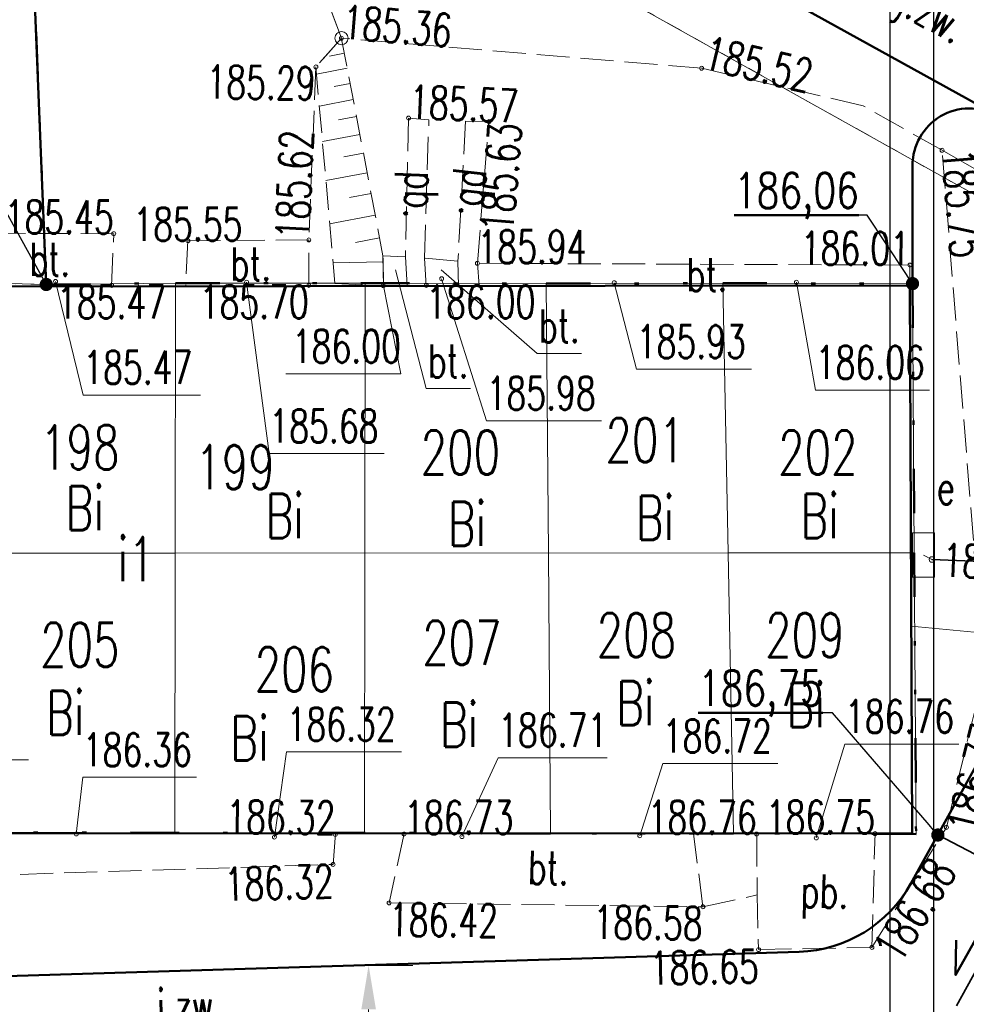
# Model space of a CAD drawing. Header units: metres. Extents: x 0 to 7425707, y -302 to 5720571.
# Tile 32 of 50: x 7425315 to 7425337, y 5720504 to 5720527. Entities that reach past the tile are written whole.
import ezdxf
from ezdxf import colors
from ezdxf.entities.mleader import LeaderData, LeaderLine
from ezdxf.enums import TextEntityAlignment as Align
from ezdxf.math import Vec2, Vec3

# ---------------------------------------------------------------- set-up
doc = ezdxf.new("R2010")
doc.units = ezdxf.units.M
doc.header["$LTSCALE"] = 0.5
doc.header["$PDMODE"] = 33
doc.header["$PDSIZE"] = 0.3
for name, pattern in [('1', [0]), ('13', [4, 1, -1, 0, -1, 0, -1]), ('1_1', [0]), ('1_12', [3, 1, -1, 0, -1]), ('1_14', [1, -1]), ('1_EGBU_A', [0]), ('1_OTKJ', [2, 1.5, -0.5]), ('1_OTKU', [2, 1.5, -0.5]), ('1_OTRK', [1.75, 1.25, -0.5]), ('1_OTRKG', [1.75, 1.25, -0.5]), ('1_SUEP_A', [0]), ('1_SULO', [0]), ('GUZ', [1.4, 0.7, -0.7])]:
    doc.linetypes.add(name, pattern=pattern)
doc.layers.get('0').update_dxf_attribs({"color": 250, "linetype": 'CONTINUOUS', "lineweight": 100})
doc.layers.get('Defpoints').update_dxf_attribs({"linetype": 'CONTINUOUS'})
for name, color, linetype, lineweight in [('DZIALKI_L_0', 7, '1', 18), ('EGBB_E_T_0', 7, 'CONTINUOUS', 25), ('EGBB_L_0', 7, '1_EGBU_A', 50), ('granica_PD', 6, '13', 50), ('H_WJAZDY_GARAZ_T_0', 7, 'CONTINUOUS', 18), ('kraweznik', 1, '1', 50), ('nawierzchnie', 1, '1', 50), ('NUMERY_DZIALEK_T_0', 7, 'CONTINUOUS', 18), ('OTK_E_T_0', 7, 'CONTINUOUS', 0), ('OTK_E_T_3', 7, 'CONTINUOUS', 0), ('OTK_L_0', 7, '1_OTKJ', 18), ('OTK_L_4', 7, '1_OTKU', 18), ('OTR_L_1', 7, '1_OTRK', 18), ('OTR_L_1_L_0', 7, '1_1', 18), ('OTR_T_0', 7, 'CONTINUOUS', 18), ('SUE_E_T_1', 1, 'CONTINUOUS', 0), ('SUE_T_4', 1, 'CONTINUOUS', 18), ('SUEP_L_0', 1, '1_SUEP_A', 18), ('SUER_T_0', 1, 'CONTINUOUS', 18), ('SUL_L_1', 7, '1_SULO', 35)]:
    doc.layers.add(name, color=color, linetype=linetype, lineweight=lineweight)
doc.layers.add('NUMERY_UZYTKOW_T_0', color=7, linetype='CONTINUOUS', lineweight=18, true_color=0x008000)
doc.layers.add('UZYTKI_L_0', color=7, linetype='GUZ', lineweight=18, true_color=0x008000)
doc.styles.add('PZT_1_500', font='arial.ttf')
doc.styles.get("Standard").update_dxf_attribs({"font": 'Simplex.SHX', "width": 0.75})
doc.dimstyles.new('PZT_1_500', dxfattribs={"dimtxt": 1, "dimasz": 1, "dimexe": 1, "dimexo": 2, "dimgap": 0.2, "dimtad": 1, "dimdec": 1, "dimzin": 1, "dimtxsty": 'PZT_1_500', "dimcen": 2.5, "dimclrd": 3, "dimclre": 3, "dimclrt": 3, "dimazin": 0, "dimtfac": 1, "dimtdec": 1, "dimtmove": 0, "dimatfit": 3, "dimfxl": 1, "dimfxlon": 1, "dimlwd": 18, "dimlwe": 18, "dimarcsym": 0})
doc.dimstyles.get("Standard").update_dxf_attribs({"dimtxt": 1, "dimasz": 1, "dimexe": 1, "dimexo": 1, "dimgap": 1, "dimtad": 1, "dimtxsty": 'Standard', "dimcen": 2.5, "dimadec": 0, "dimazin": 0, "dimtfac": 1, "dimtmove": 0, "dimatfit": 3, "dimfxl": 1, "dimarcsym": 0})

# ---------------------------------------------------------------- blocks, each defined once
blk = doc.blocks.new('1_OTRS')
at = {"linetype": 'Continuous'}
blk.add_circle((0, 0), 0.045, dxfattribs=at)
blk = doc.blocks.new('1_SUES')
at = {"linetype": 'Continuous'}
for p, q in [((0.5, 0.25), (-0.5, 0.25)), ((-0.5, 0.25), (-0.5, -0.25)), ((0.5, -0.25), (0.5, 0.25)), ((-0.5, -0.25), (0.5, -0.25))]:
    blk.add_line(p, q, dxfattribs=at)
blk = doc.blocks.new('1_SUPS')
at = {"linetype": 'Continuous'}
blk.add_circle((0, 0), 0.0625, dxfattribs=at)
blk = doc.blocks.new('*D886')
at = {"layer": 'Defpoints', "color": 0, "linetype": 'Continuous'}
for p in [(7425339.335, 5720514.151), (7425343.272, 5720511.972), (7425340.813, 5720507.529)]:
    blk.add_point(p, dxfattribs=at)
at = {"layer": 'kraweznik', "color": 3, "linetype": 'Continuous', "lineweight": 18}
for p, q in [((7425337.36, 5720510.584), (7425336.392, 5720508.834)), ((7425337.751, 5720509.224), (7425339.938, 5720508.014)), ((7425341.297, 5720508.404), (7425340.329, 5720506.654))]:
    blk.add_line(p, q, dxfattribs=at)
at = {"layer": 'kraweznik', "color": 3, "linetype": 'Continuous'}
for points in [[(7425337.832, 5720509.37), (7425337.67, 5720509.079), (7425336.876, 5720509.709)], [(7425339.857, 5720507.868), (7425340.019, 5720508.159), (7425340.813, 5720507.529)]]:
    blk.add_solid(points, dxfattribs=at)
at = {"layer": 'kraweznik', "color": 3, "linetype": 'Continuous', "insert": (7425339.098, 5720509.392), "char_height": 1, "attachment_point": 5, "rotation": 331.0319, "style": 'PZT_1_500'}
blk.add_mtext('4,5', dxfattribs=at)
blk = doc.blocks.new('*D863')
at = {"layer": 'Defpoints', "color": 0, "linetype": 'Continuous'}
for p in [(7425372.554, 5720507.935), (7425388.546, 5720507.922), (0, 0)]:
    blk.add_point(p, dxfattribs=at)
at = {"layer": 'kraweznik', "color": 0, "linetype": '1', "lineweight": -2}
for p, q in [((7425372.617, 5720507.935), (7425385.346, 5720507.935)), ((7425385.346, 5720507.935), (7425386.946, 5720507.922)), ((7425386.946, 5720507.922), (7425388.546, 5720507.922))]:
    blk.add_line(p, q, dxfattribs=at)
at = {"layer": 'kraweznik', "color": 0, "linetype": 'Continuous', "lineweight": 18, "insert": (7425391.278, 5720507.922), "char_height": 0.8, "attachment_point": 5}
blk.add_mtext('\\A1;5720507.94', dxfattribs=at)
blk = doc.blocks.new('*D862')
at = {"layer": 'Defpoints', "color": 0, "linetype": 'Continuous'}
for p in [(7425372.559, 5720507.933), (7425372.582, 5720499.481), (0, 0)]:
    blk.add_point(p, dxfattribs=at)
at = {"layer": 'kraweznik', "color": 0, "linetype": '1', "lineweight": -2}
for p, q in [((7425372.559, 5720507.87), (7425372.559, 5720502.681)), ((7425372.559, 5720502.681), (7425372.582, 5720501.081)), ((7425372.582, 5720501.081), (7425372.582, 5720499.481))]:
    blk.add_line(p, q, dxfattribs=at)
at = {"layer": 'kraweznik', "color": 0, "linetype": 'Continuous', "lineweight": 18, "insert": (7425372.582, 5720496.776), "char_height": 0.8, "attachment_point": 5, "rotation": 90}
blk.add_mtext('\\A1;7425372.56', dxfattribs=at)
blk = doc.blocks.new('*D854')
at = {"layer": 'Defpoints', "color": 0, "linetype": 'Continuous'}
for p in [(7425320.524, 5720549.716), (7425315.015, 5720539.753), (7425372.554, 5720507.935)]:
    blk.add_point(p, dxfattribs=at)
at = {"layer": 'nawierzchnie', "color": 3, "linetype": 'Continuous', "lineweight": 18}
for p, q in [((7425320.04, 5720548.841), (7425321.008, 5720550.591)), ((7425377.188, 5720518.382), (7425321.4, 5720549.232)), ((7425377.58, 5720517.023), (7425378.547, 5720518.773))]:
    blk.add_line(p, q, dxfattribs=at)
at = {"layer": 'nawierzchnie', "color": 3, "linetype": 'Continuous'}
for points in [[(7425321.48, 5720549.378), (7425321.319, 5720549.086), (7425320.524, 5720549.716)], [(7425377.108, 5720518.236), (7425377.269, 5720518.528), (7425378.064, 5720517.898)]]:
    blk.add_solid(points, dxfattribs=at)
at = {"layer": 'nawierzchnie', "color": 3, "linetype": 'Continuous', "insert": (7425349.682, 5720534.508), "char_height": 1, "attachment_point": 5, "rotation": 331.0583, "style": 'PZT_1_500'}
blk.add_mtext('65,8', dxfattribs=at)
blk = doc.blocks.new('*D857')
at = {"layer": 'Defpoints', "color": 0, "linetype": 'Continuous'}
for p in [(7425346.473, 5720546.48), (7425346.452, 5720522.385), (0, 0)]:
    blk.add_point(p, dxfattribs=at)
at = {"layer": 'kraweznik', "color": 0, "linetype": '1', "lineweight": -2}
for p, q in [((7425346.473, 5720544.88), (7425346.473, 5720546.48)), ((7425346.452, 5720543.28), (7425346.473, 5720544.88)), ((7425346.452, 5720522.448), (7425346.452, 5720543.28))]:
    blk.add_line(p, q, dxfattribs=at)
at = {"layer": 'kraweznik', "color": 0, "linetype": 'Continuous', "lineweight": 18, "insert": (7425346.473, 5720549.199), "char_height": 0.8, "attachment_point": 5, "rotation": 90}
blk.add_mtext('\\A1;7425346.45', dxfattribs=at)
blk = doc.blocks.new('*D860')
at = {"layer": 'Defpoints', "color": 0, "linetype": 'Continuous'}
for p in [(7425356.387, 5720540.25), (7425356.379, 5720516.89), (0, 0)]:
    blk.add_point(p, dxfattribs=at)
at = {"layer": 'kraweznik', "color": 0, "linetype": '1', "lineweight": -2}
for p, q in [((7425356.387, 5720538.65), (7425356.387, 5720540.25)), ((7425356.379, 5720537.05), (7425356.387, 5720538.65)), ((7425356.379, 5720516.952), (7425356.379, 5720537.05))]:
    blk.add_line(p, q, dxfattribs=at)
at = {"layer": 'kraweznik', "color": 0, "linetype": 'Continuous', "lineweight": 18, "insert": (7425356.387, 5720542.969), "char_height": 0.8, "attachment_point": 5, "rotation": 90}
blk.add_mtext('\\A1;7425356.38', dxfattribs=at)
blk = doc.blocks.new('*D861')
at = {"layer": 'Defpoints', "color": 0, "linetype": 'Continuous'}
for p in [(7425356.379, 5720516.89), (7425370.755, 5720516.917), (0, 0)]:
    blk.add_point(p, dxfattribs=at)
at = {"layer": 'kraweznik', "color": 0, "linetype": '1', "lineweight": -2}
for p, q in [((7425356.441, 5720516.89), (7425367.555, 5720516.89)), ((7425367.555, 5720516.89), (7425369.155, 5720516.917)), ((7425369.155, 5720516.917), (7425370.755, 5720516.917))]:
    blk.add_line(p, q, dxfattribs=at)
at = {"layer": 'kraweznik', "color": 0, "linetype": 'Continuous', "lineweight": 18, "insert": (7425373.402, 5720516.917), "char_height": 0.8, "attachment_point": 5}
blk.add_mtext('\\A1;5720516.89', dxfattribs=at)
blk = doc.blocks.new('*D864')
at = {"layer": 'Defpoints', "color": 0, "linetype": 'Continuous'}
for p in [(7425346.452, 5720522.385), (7425363.296, 5720522.396), (0, 0)]:
    blk.add_point(p, dxfattribs=at)
at = {"layer": 'kraweznik', "color": 0, "linetype": '1', "lineweight": -2}
for p, q in [((7425346.514, 5720522.385), (7425360.096, 5720522.385)), ((7425360.096, 5720522.385), (7425361.696, 5720522.396)), ((7425361.696, 5720522.396), (7425363.296, 5720522.396))]:
    blk.add_line(p, q, dxfattribs=at)
at = {"layer": 'kraweznik', "color": 0, "linetype": 'Continuous', "lineweight": 18, "insert": (7425366, 5720522.396), "char_height": 0.8, "attachment_point": 5}
blk.add_mtext('\\A1;5720522.39', dxfattribs=at)
blk = doc.blocks.new('*D880')
at = {"layer": 'Defpoints', "color": 0, "linetype": 'Continuous'}
for p in [(7425335.051, 5720552.379), (7425334.975, 5720501.654), (0, 0)]:
    blk.add_point(p, dxfattribs=at)
at = {"layer": 'kraweznik', "color": 0, "linetype": '1', "lineweight": -2}
for p, q in [((7425335.051, 5720550.779), (7425335.051, 5720552.379)), ((7425334.975, 5720549.179), (7425335.051, 5720550.779)), ((7425334.975, 5720501.716), (7425334.975, 5720549.179))]:
    blk.add_line(p, q, dxfattribs=at)
at = {"layer": 'kraweznik', "color": 0, "linetype": 'Continuous', "lineweight": 18, "insert": (7425335.051, 5720555.098), "char_height": 0.8, "attachment_point": 5, "rotation": 90}
blk.add_mtext('\\A1;7425334.98', dxfattribs=at)
blk = doc.blocks.new('*D882')
at = {"layer": 'Defpoints', "color": 0, "linetype": 'Continuous'}
for p in [(7425336.102, 5720552.229), (7425335.962, 5720503.437), (0, 0)]:
    blk.add_point(p, dxfattribs=at)
at = {"layer": 'kraweznik', "color": 0, "linetype": '1', "lineweight": -2}
for p, q in [((7425336.102, 5720550.629), (7425336.102, 5720552.229)), ((7425335.962, 5720549.029), (7425336.102, 5720550.629)), ((7425335.962, 5720503.499), (7425335.962, 5720549.029))]:
    blk.add_line(p, q, dxfattribs=at)
at = {"layer": 'kraweznik', "color": 0, "linetype": 'Continuous', "lineweight": 18, "insert": (7425336.102, 5720554.933), "char_height": 0.8, "attachment_point": 5, "rotation": 90}
blk.add_mtext('\\A1;7425335.96', dxfattribs=at)
blk = doc.blocks.new('_Dot')
at = {"color": 0, "linetype": 'ByBlock', "lineweight": -2, "transparency": 16777216}
blk.add_line((-0.5, 0), (-1, 0), dxfattribs=at)
at = {"color": 0, "linetype": 'ByBlock', "transparency": 16777216, "const_width": 0.5}
blk.add_lwpolyline([(-0.25, 0, 1), (0.25, 0, 1)], format="xyb", close=True, dxfattribs=at)
blk = doc.blocks.new('*D948')
at = {"layer": 'Defpoints', "color": 0, "linetype": 'Continuous'}
for p in [(7425322.871, 5720505.284), (7425323.009, 5720500.786), (7425323.155, 5720500.786)]:
    blk.add_point(p, dxfattribs=at)
at = {"layer": 'kraweznik', "color": 3, "linetype": 'Continuous', "lineweight": 18}
for p, q in [((7425323.155, 5720505.284), (7425324.155, 5720505.284)), ((7425323.155, 5720504.284), (7425323.155, 5720501.786)), ((7425323.155, 5720500.786), (7425324.155, 5720500.786))]:
    blk.add_line(p, q, dxfattribs=at)
at = {"layer": 'kraweznik', "color": 3, "linetype": 'Continuous'}
for points in [[(7425323.322, 5720504.284), (7425322.989, 5720504.284), (7425323.155, 5720505.284)], [(7425322.989, 5720501.786), (7425323.322, 5720501.786), (7425323.155, 5720500.786)]]:
    blk.add_solid(points, dxfattribs=at)
at = {"layer": 'kraweznik', "color": 3, "linetype": 'Continuous', "insert": (7425322.356, 5720503.035), "char_height": 1, "attachment_point": 5, "rotation": 90, "style": 'PZT_1_500'}
blk.add_mtext('4,5', dxfattribs=at)
blk = doc.blocks.new('*D1088')
at = {"layer": 'Defpoints', "color": 0, "linetype": 'Continuous'}
for p in [(7425420.151, 5720542.229), (7425416.228, 5720541.21), (1199865.73, 924384.672)]:
    blk.add_point(p, dxfattribs=at)
at = {"layer": 'kraweznik', "color": 0, "linetype": '1', "lineweight": -2}
for p, q in [((7425417.828, 5720541.21), (7425418.551, 5720542.229)), ((7425418.551, 5720542.229), (7425420.151, 5720542.229)), ((7425416.29, 5720541.21), (7425417.828, 5720541.21))]:
    blk.add_line(p, q, dxfattribs=at)
at = {"layer": 'kraweznik', "color": 0, "linetype": 'Continuous', "lineweight": 18, "insert": (7425422.441, 5720542.229), "char_height": 0.8, "attachment_point": 5}
blk.add_mtext('\\A1;\\A1;00000000', dxfattribs=at)

msp = doc.modelspace()

# ---------------------------------------------------------------- linework, layer by layer
at = {"layer": 'DZIALKI_L_0', "linetype": '1'}
for p, q in [((7425315.28, 5720534.83), (7425315.85, 5720520.71)), ((7425355.89, 5720512.11), (7425315.28, 5720534.83)), ((7425315.85, 5720520.71), (7425314.28, 5720520.75)), ((7425318.78, 5720520.74), (7425315.85, 5720520.71)), ((7425318.78, 5720520.74), (7425318.77, 5720514.62)), ((7425323.08, 5720520.74), (7425318.78, 5720520.74)), ((7425323.08, 5720520.74), (7425323.07, 5720514.63)), ((7425327.18, 5720520.73), (7425323.08, 5720520.74)), ((7425331.18, 5720520.74), (7425327.18, 5720520.73)), ((7425327.18, 5720520.73), (7425327.23, 5720514.62)), ((7425331.3, 5720514.63), (7425331.18, 5720520.74)), ((7425335.48, 5720520.73), (7425331.18, 5720520.74)), ((7425335.52, 5720514.63), (7425335.48, 5720520.73)), ((7425314.37, 5720514.62), (7425318.77, 5720514.62)), ((7425318.77, 5720514.62), (7425318.76, 5720508.29)), ((7425318.77, 5720514.62), (7425323.07, 5720514.63)), ((7425323.07, 5720514.63), (7425323.06, 5720508.29)), ((7425323.07, 5720514.63), (7425327.23, 5720514.62)), ((7425327.23, 5720514.62), (7425331.3, 5720514.63)), ((7425327.23, 5720514.62), (7425327.28, 5720508.27)), ((7425331.42, 5720508.27), (7425331.3, 5720514.63)), ((7425331.3, 5720514.63), (7425335.52, 5720514.63)), ((7425335.56, 5720508.26), (7425335.52, 5720514.63)), ((7425314.46, 5720508.3), (7425318.76, 5720508.29)), ((7425318.76, 5720508.29), (7425323.06, 5720508.29)), ((7425323.06, 5720508.29), (7425327.28, 5720508.27)), ((7425327.28, 5720508.27), (7425331.42, 5720508.27)), ((7425331.42, 5720508.27), (7425335.56, 5720508.26))]:
    msp.add_line(p, q, dxfattribs=at)
at = {"layer": 'EGBB_L_0', "linetype": '1_EGBU_A'}
for p, q in [((7425335.42, 5720520.69), (7425301.09, 5720520.65)), ((7425335.47, 5720508.27), (7425335.42, 5720520.69)), ((7425305.5, 5720508.28), (7425335.47, 5720508.27))]:
    msp.add_line(p, q, dxfattribs=at)
at = {"layer": 'granica_PD', "ltscale": 2}
msp.add_lwpolyline([(7425315.28, 5720534.83), (7425315.85, 5720520.71), (7425318.78, 5720520.74), (7425323.08, 5720520.74), (7425327.18, 5720520.73), (7425331.18, 5720520.74), (7425335.48, 5720520.73), (7425335.52, 5720514.63), (7425335.56, 5720508.26), (7425331.42, 5720508.27), (7425327.28, 5720508.27), (7425323.06, 5720508.29), (7425318.76, 5720508.29), (7425314.46, 5720508.3), (7425310.06, 5720508.31), (7425305.53, 5720508.32), (7425305.64, 5720504.62), (7425305.78, 5720500.28)], dxfattribs=at)
at = {"layer": 'H_WJAZDY_GARAZ_T_0', "linetype": 'Continuous'}
for p, q in [((7425316.06, 5720520.78), (7425316.688, 5720518.206)), ((7425320.39, 5720520.76), (7425320.904, 5720516.878)), ((7425324.81, 5720520.84), (7425325.827, 5720517.621)), ((7425328.72, 5720520.75), (7425329.229, 5720518.79)), ((7425332.85, 5720520.76), (7425333.285, 5720518.319)), ((7425329.229, 5720518.79), (7425331.835, 5720518.79)), ((7425333.285, 5720518.319), (7425335.864, 5720518.319)), ((7425316.688, 5720518.206), (7425319.348, 5720518.206)), ((7425325.827, 5720517.621), (7425328.433, 5720517.621)), ((7425320.904, 5720516.878), (7425323.51, 5720516.878)), ((7425333.3, 5720508.17), (7425333.948, 5720510.299)), ((7425333.948, 5720510.299), (7425336.527, 5720510.299)), ((7425321.02, 5720508.19), (7425321.294, 5720510.122)), ((7425321.294, 5720510.122), (7425323.9, 5720510.122)), ((7425312.813, 5720509.944), (7425315.446, 5720509.944)), ((7425325.27, 5720508.2), (7425326.089, 5720509.988)), ((7425326.089, 5720509.988), (7425328.559, 5720509.988)), ((7425329.3, 5720508.22), (7425329.819, 5720509.855)), ((7425329.819, 5720509.855), (7425332.425, 5720509.855)), ((7425316.53, 5720508.26), (7425316.676, 5720509.544)), ((7425316.676, 5720509.544), (7425319.255, 5720509.544))]:
    msp.add_line(p, q, dxfattribs=at)
at = {"layer": 'kraweznik', "color": 4, "linetype": 'Continuous'}
for p, q in [((7425323.998, 5720531.958), (7425337.4, 5720524.539)), ((7425315.85, 5720520.71), (7425315.494, 5720529.525)), ((7425335.48, 5720520.73), (7425335.48, 5720523.407)), ((7425335.442, 5720507.139), (7425340.368, 5720516.038)), ((7425332.91, 5720505.593), (7425309.025, 5720504.856))]:
    msp.add_line(p, q, dxfattribs=at)
at = {"layer": 'kraweznik', "linetype": '1_12', "lineweight": 35, "ltscale": 2}
msp.add_line((7425334.975, 5720501.654), (7425346.452, 5720522.385), dxfattribs=at)
at = {"layer": 'kraweznik', "color": 150, "linetype": 'Continuous', "lineweight": 35, "true_color": 0x2495ff}
msp.add_line((7425336.051, 5720508.24), (7425340.069, 5720506.146), dxfattribs=at)
at = {"layer": 'kraweznik', "color": 150, "linetype": 'Continuous', "true_color": 0x2495ff, "flags": 128}
msp.add_lwpolyline([(7425337.449, 5720506.84), (7425336.455, 5720505.064), (7425336.471, 5720505.851)], dxfattribs=at)
at = {"layer": 'kraweznik', "color": 4, "linetype": 'Continuous'}
for centre, radius, start, end in [((7425336.773, 5720523.407), 1.293, 61.0319, 180), ((7425332.818, 5720508.592), 3, 271.7678, 331.0319)]:
    msp.add_arc(centre, radius, start, end, dxfattribs=at)
at = {"layer": 'OTK_E_T_3', "linetype": 'Continuous', "lineweight": 0}
for p, q in [((7425323.761, 5720521.04), (7425324.456, 5720518.351)), ((7425324.799, 5720521.041), (7425326.974, 5720519.147)), ((7425326.974, 5720519.147), (7425327.978, 5720519.147)), ((7425324.456, 5720518.351), (7425325.46, 5720518.351))]:
    msp.add_line(p, q, dxfattribs=at)
at = {"layer": 'OTK_L_0', "linetype": '1_14'}
for p, q in [((7425321.25, 5720529.72), (7425322.54, 5720526.29)), ((7425322.54, 5720526.29), (7425321.25, 5720529.72)), ((7425336.15, 5720523.75), (7425339.74, 5720521.7)), ((7425339.74, 5720521.7), (7425336.15, 5720523.75))]:
    msp.add_line(p, q, dxfattribs=at)
at = {"layer": 'OTK_L_0', "linetype": '1_OTKJ'}
for p, q in [((7425322.54, 5720526.29), (7425321.96, 5720525.64)), ((7425330.7, 5720525.61), (7425322.54, 5720526.29)), ((7425321.96, 5720525.64), (7425321.8, 5720521.72)), ((7425334.36, 5720524.76), (7425330.7, 5720525.61)), ((7425336.15, 5720523.75), (7425334.36, 5720524.76)), ((7425337.1, 5720511.92), (7425336.15, 5720523.75)), ((7425317.38, 5720521.86), (7425314.79, 5720521.87)), ((7425317.329, 5720520.669), (7425317.38, 5720521.86)), ((7425319.06, 5720521.7), (7425319.01, 5720520.671)), ((7425321.8, 5720521.72), (7425319.06, 5720521.7)), ((7425319.01, 5720520.671), (7425317.329, 5720520.669)), ((7425336.25, 5720508.41), (7425337.1, 5720511.92)), ((7425322.35, 5720507.57), (7425322.402, 5720508.274)), ((7425322.402, 5720508.274), (7425323.963, 5720508.274)), ((7425323.963, 5720508.274), (7425323.62, 5720506.7)), ((7425334.56, 5720505.69), (7425336.25, 5720508.41)), ((7425311.26, 5720507.22), (7425322.35, 5720507.57)), ((7425323.62, 5720506.7), (7425330.73, 5720506.61)), ((7425330.73, 5720506.61), (7425331.96, 5720506.88)), ((7425331.96, 5720506.88), (7425331.99, 5720505.64)), ((7425331.99, 5720505.64), (7425334.56, 5720505.69))]:
    msp.add_line(p, q, dxfattribs=at)
at = {"layer": 'OTK_L_4', "linetype": '1_OTKU'}
for p, q in [((7425324.06, 5720524.48), (7425323.99, 5720521.34)), ((7425324.52, 5720524.44), (7425324.06, 5720524.48)), ((7425324.42, 5720521.31), (7425324.52, 5720524.44)), ((7425325.35, 5720524.41), (7425325.18, 5720521.24)), ((7425325.88, 5720524.4), (7425325.35, 5720524.41)), ((7425325.62, 5720521.19), (7425325.88, 5720524.4)), ((7425317.38, 5720521.86), (7425314.79, 5720521.87)), ((7425317.329, 5720520.669), (7425317.38, 5720521.86)), ((7425319.06, 5720521.7), (7425319.01, 5720520.671)), ((7425321.8, 5720521.72), (7425319.06, 5720521.7)), ((7425321.8, 5720520.674), (7425321.8, 5720521.72)), ((7425323.48, 5720521.36), (7425323.49, 5720520.676)), ((7425323.99, 5720521.34), (7425323.48, 5720521.36)), ((7425324.031, 5720520.677), (7425323.99, 5720521.34)), ((7425323.99, 5720521.34), (7425324.031, 5720520.677)), ((7425325.18, 5720521.24), (7425324.42, 5720521.31)), ((7425324.42, 5720521.31), (7425324.461, 5720520.677)), ((7425325.19, 5720520.678), (7425325.18, 5720521.24)), ((7425335.42, 5720521.15), (7425325.62, 5720521.19)), ((7425325.62, 5720521.19), (7425325.661, 5720520.679)), ((7425325.661, 5720520.679), (7425325.62, 5720521.19)), ((7425335.42, 5720520.69), (7425335.42, 5720521.15)), ((7425301.09, 5720520.65), (7425317.329, 5720520.669)), ((7425319.01, 5720520.671), (7425321.8, 5720520.674)), ((7425323.49, 5720520.676), (7425324.031, 5720520.677)), ((7425324.031, 5720520.677), (7425324.461, 5720520.677)), ((7425324.461, 5720520.677), (7425325.19, 5720520.678)), ((7425325.19, 5720520.678), (7425325.661, 5720520.679)), ((7425325.661, 5720520.679), (7425335.42, 5720520.69)), ((7425322.402, 5720508.274), (7425305.5, 5720508.28)), ((7425322.35, 5720507.57), (7425322.402, 5720508.274)), ((7425323.963, 5720508.274), (7425323.62, 5720506.7)), ((7425330.518, 5720508.272), (7425323.963, 5720508.274)), ((7425330.73, 5720506.61), (7425330.518, 5720508.272)), ((7425331.95, 5720508.271), (7425331.96, 5720506.88)), ((7425334.63, 5720508.27), (7425331.95, 5720508.271)), ((7425334.56, 5720505.69), (7425334.63, 5720508.27)), ((7425311.26, 5720507.22), (7425322.35, 5720507.57)), ((7425323.62, 5720506.7), (7425330.73, 5720506.61)), ((7425331.96, 5720506.88), (7425331.99, 5720505.64)), ((7425331.99, 5720505.64), (7425334.56, 5720505.69))]:
    msp.add_line(p, q, dxfattribs=at)
at = {"layer": 'OTR_L_1', "linetype": '1_OTRK'}
for p, q in [((7425322.54, 5720526.29), (7425321.96, 5720525.64)), ((7425321.96, 5720525.64), (7425322.39, 5720520.73)), ((7425322.39, 5720520.73), (7425323.49, 5720520.68))]:
    msp.add_line(p, q, dxfattribs=at)
at = {"layer": 'OTR_L_1', "linetype": '1_OTRKG'}
for p, q in [((7425323.48, 5720521.36), (7425322.54, 5720526.29)), ((7425323.49, 5720520.68), (7425323.48, 5720521.36))]:
    msp.add_line(p, q, dxfattribs=at)
at = {"layer": 'OTR_L_1_L_0', "linetype": '1_1'}
for p, q in [((7425322.605, 5720525.95), (7425322.265, 5720525.886)), ((7425322.67, 5720525.611), (7425321.974, 5720525.478)), ((7425322.736, 5720525.263), (7425322.371, 5720525.193)), ((7425322.805, 5720524.898), (7425322.038, 5720524.751)), ((7425322.879, 5720524.514), (7425322.475, 5720524.437)), ((7425322.956, 5720524.111), (7425322.108, 5720523.949)), ((7425323.036, 5720523.687), (7425322.591, 5720523.602)), ((7425323.121, 5720523.242), (7425322.186, 5720523.063)), ((7425323.21, 5720522.774), (7425322.719, 5720522.68)), ((7425323.304, 5720522.283), (7425322.271, 5720522.086)), ((7425323.403, 5720521.766), (7425322.86, 5720521.663)), ((7425323.482, 5720521.221), (7425322.348, 5720521.204))]:
    msp.add_line(p, q, dxfattribs=at)
msp.add_point((7425322.54, 5720526.29), dxfattribs=at)
at = {"layer": 'OTR_T_0', "linetype": 'Continuous', "lineweight": 0}
for p in [(7425323.49, 5720520.68), (7425321.282, 5720518.686)]:
    msp.add_line(p, (7425323.888, 5720518.686), dxfattribs=at)
at = {"layer": 'SUEP_L_0', "linetype": '1_SUEP_A'}
for p, q in [((7425335.73, 5720514.58), (7425335.92, 5720514.48)), ((7425335.92, 5720514.48), (7425345.82, 5720514.05)), ((7425340.426, 5720512.491), (7425335.449, 5720512.969))]:
    msp.add_line(p, q, dxfattribs=at)
at = {"layer": 'SUL_L_1', "linetype": '1_SULO'}
msp.add_line((7425335.92, 5720514.48), (7425345.82, 5720514.05), dxfattribs=at)
at = {"layer": 'UZYTKI_L_0', "linetype": 'GUZ'}
for p, q in [((7425355.9, 5720512.11), (7425315.28, 5720534.83)), ((7425315.28, 5720534.83), (7425315.85, 5720520.71)), ((7425315.85, 5720520.71), (7425314.28, 5720520.75))]:
    msp.add_line(p, q, dxfattribs=at)

# ---------------------------------------------------------------- block references
at = {"layer": 'H_WJAZDY_GARAZ_T_0'}
for p in [(7425316.06, 5720520.78), (7425320.39, 5720520.76), (7425324.81, 5720520.84), (7425328.72, 5720520.75), (7425332.85, 5720520.76), (7425316.53, 5720508.26), (7425321.02, 5720508.19), (7425325.27, 5720508.2), (7425329.3, 5720508.22), (7425333.3, 5720508.17)]:
    msp.add_blockref('1_OTRS', p, dxfattribs=at)
at = {"layer": 'OTR_T_0'}
for p in [(7425322.54, 5720526.29), (7425321.96, 5720525.64), (7425330.7, 5720525.61), (7425324.06, 5720524.48), (7425325.88, 5720524.4), (7425336.15, 5720523.75), (7425317.38, 5720521.86), (7425319.06, 5720521.7), (7425321.8, 5720521.72), (7425325.62, 5720521.19), (7425335.42, 5720521.15), (7425317.33, 5720520.69), (7425321.8, 5720520.69), (7425324.46, 5720520.69), (7425323.49, 5720520.68), (7425322.4, 5720508.25), (7425323.96, 5720508.26), (7425331.95, 5720508.26), (7425334.63, 5720508.27), (7425336.25, 5720508.41), (7425322.35, 5720507.57), (7425323.62, 5720506.7), (7425330.73, 5720506.61), (7425331.99, 5720505.64), (7425334.56, 5720505.69)]:
    msp.add_blockref('1_OTRS', p, dxfattribs=at)
at = {"layer": 'SUE_T_4', "rotation": 270.038328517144}
msp.add_blockref('1_SUES', (7425335.73, 5720514.58), dxfattribs=at)
at = {"layer": 'SUER_T_0'}
msp.add_blockref('1_SUPS', (7425335.92, 5720514.48), dxfattribs=at)

# ---------------------------------------------------------------- texts
at = {"layer": 'EGBB_E_T_0', "width": 0.7}
msp.add_text('i1', height=1, dxfattribs=at).set_placement((7425317.887, 5720514.511), align=Align.MIDDLE)
at = {"layer": 'H_WJAZDY_GARAZ_T_0', "width": 0.7}
for s, p in [('185.93', (7425329.229, 5720519.79)), ('185.47', (7425316.688, 5720519.206)), ('186.06', (7425333.285, 5720519.319)), ('185.98', (7425325.827, 5720518.621)), ('185.68', (7425320.904, 5720517.878)), ('186.32', (7425321.294, 5720511.122)), ('186.76', (7425333.948, 5720511.299)), ('186.71', (7425326.089, 5720510.988)), ('186.72', (7425329.819, 5720510.855)), ('186.36', (7425316.676, 5720510.544))]:
    msp.add_text(s, height=0.75, dxfattribs=at).set_placement(p, align=Align.TOP_LEFT)
at = {"layer": 'NUMERY_DZIALEK_T_0', "width": 0.7}
for s, p in [('201', (7425328.522, 5720517.681)), ('198', (7425315.712, 5720517.52)), ('200', (7425324.332, 5720517.404)), ('202', (7425332.435, 5720517.404)), ('199', (7425319.226, 5720517.071)), ('208', (7425328.321, 5720513.267)), ('209', (7425332.139, 5720513.267)), ('205', (7425315.711, 5720513.045)), ('207', (7425324.369, 5720513.09)), ('206', (7425320.57, 5720512.49))]:
    msp.add_text(s, height=1, dxfattribs=at).set_placement(p, align=Align.TOP_LEFT)
at = {"layer": 'NUMERY_UZYTKOW_T_0', "width": 0.7}
for p in [(7425316.29, 5720516.144), (7425320.819, 5720515.966), (7425324.948, 5720515.789), (7425329.21, 5720515.922), (7425332.94, 5720515.966), (7425328.766, 5720511.726), (7425332.629, 5720511.682), (7425315.846, 5720511.504), (7425324.77, 5720511.238), (7425320.019, 5720510.927)]:
    msp.add_text('Bi', height=1, dxfattribs=at).set_placement(p, align=Align.TOP_LEFT)
at = {"layer": 'OTK_E_T_0', "lineweight": 9, "width": 0.7}
for rotation, p in [(330.3555, (7425335.88, 5720526.762)), (0.9981, (7425319.093, 5720504.271))]:
    msp.add_text('j.zw.', height=0.75, rotation=rotation, dxfattribs=at).set_placement(p, align=Align.MIDDLE)
at = {"layer": 'OTK_E_T_3', "lineweight": 9, "width": 0.7}
for s, rotation, p in [('pb.', 267.9645, (7425324.232, 5720522.741)), ('pb.', 263.4957, (7425325.519, 5720522.79)), ('bt.', 358.7546, (7425327.228, 5720507.493)), ('pb.', 358.75, (7425333.486, 5720506.839))]:
    msp.add_text(s, height=0.75, rotation=rotation, dxfattribs=at).set_placement(p, align=Align.MIDDLE)
for p in [(7425315.931, 5720521.28), (7425320.487, 5720521.174), (7425330.822, 5720520.934), (7425327.476, 5720519.772), (7425324.958, 5720518.976)]:
    msp.add_text('bt.', height=0.75, dxfattribs=at).set_placement(p, align=Align.MIDDLE)
at = {"layer": 'OTR_T_0', "lineweight": 9, "width": 0.7}
for s, rotation, p in [('185.36', 355.2364, (7425322.54, 5720526.29)), ('185.52', 346.9254, (7425330.7, 5720525.61)), ('185.57', 357.4831, (7425324.06, 5720524.48)), ('185.62', 87.6627, (7425321.8, 5720521.72)), ('185.75', 274.5912, (7425336.15, 5720523.75))]:
    msp.add_text(s, height=0.75, rotation=rotation, dxfattribs=at).set_placement(p)
for s, rotation, p in [('185.29', 359.1296, (7425321.96, 5720525.64)), ('185.63', 85.3693, (7425325.88, 5720524.4)), ('186.32', 1.8076, (7425322.35, 5720507.57)), ('186.58', 359.2748, (7425330.73, 5720506.61)), ('186.65', 1.1146, (7425331.99, 5720505.64))]:
    msp.add_text(s, height=0.75, rotation=rotation, dxfattribs=at).set_placement(p, align=Align.TOP_RIGHT)
for s, rotation, p in [('185.45', 359.7788, (7425317.38, 5720521.86)), ('186.01', 359.7661, (7425335.42, 5720521.15)), ('186.32', 359.3159, (7425322.4, 5720508.25)), ('186.76', 359.8424, (7425331.95, 5720508.26))]:
    msp.add_text(s, height=0.75, rotation=rotation, dxfattribs=at).set_placement(p, align=Align.RIGHT)
msp.add_text('185.55', height=0.75, dxfattribs=at).set_placement((7425319.06, 5720521.7), align=Align.CENTER)
for s, p in [('185.94', (7425325.62, 5720521.19)), ('186.73', (7425323.96, 5720508.26))]:
    msp.add_text(s, height=0.75, dxfattribs=at).set_placement(p)
msp.add_text('185.47', height=0.75, dxfattribs=at).set_placement((7425317.33, 5720520.69), align=Align.TOP_CENTER)
msp.add_text('185.70', height=0.75, dxfattribs=at).set_placement((7425321.8, 5720520.69), align=Align.TOP_RIGHT)
msp.add_text('186.00', height=0.75, dxfattribs=at).set_placement((7425324.46, 5720520.69), align=Align.TOP_LEFT)
for s, p in [('186.00', (7425323.888, 5720518.936)), ('186.75', (7425334.63, 5720508.27))]:
    msp.add_text(s, height=0.75, dxfattribs=at).set_placement(p, align=Align.RIGHT)
for s, rotation, p in [('186.77', 76.387, (7425336.25, 5720508.41)), ('186.68', 58.1463, (7425334.56, 5720505.69)), ('186.42', 359.2748, (7425323.62, 5720506.7))]:
    msp.add_text(s, height=0.75, rotation=rotation, dxfattribs=at).set_placement(p, align=Align.TOP_LEFT)
at = {"layer": 'SUE_E_T_1', "lineweight": 9, "width": 0.7}
msp.add_text('e', height=0.75, dxfattribs=at).set_placement((7425336.034, 5720515.728))
at = {"layer": 'SUER_T_0', "lineweight": 9, "width": 0.7}
msp.add_text('185.9', height=0.75, rotation=357.513, dxfattribs=at).set_placement((7425336.16, 5720514.47), align=Align.MIDDLE_LEFT)

# ---------------------------------------------------------------- dimensions: what is measured, and where the dimension line sits
at = {"layer": 'kraweznik', "color": 1, "linetype": '1', "lineweight": 18}
for feature_location, offset, dtype, picture, middle in [((7425334.975484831, 5720501.653878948), (0.075181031, 50.725272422), 1, '*D880', (7425335.050665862, 5720555.097722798)), ((7425335.962379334, 5720503.436625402), (0.139382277, 48.79257797), 1, '*D882', (7425336.101761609, 5720554.933489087)), ((7425346.451970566, 5720522.385237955), (0.021037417, 24.094936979), 1, '*D857', (7425346.473007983, 5720549.198746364)), ((7425356.378823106, 5720516.889921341), (0.008152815, 23.360047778), 1, '*D860', (7425356.386975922, 5720542.968540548)), ((7425346.451970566, 5720522.385237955), (16.843906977, 0.010688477), 0, '*D864', (7425366.000163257, 5720522.395926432)), ((7425356.378823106, 5720516.889921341), (14.375728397, 0.026953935), 0, '*D861', (7425373.40169436, 5720516.916875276)), ((7425372.554372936, 5720507.935444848), (15.991205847, -0.013239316), 0, '*D863', (7425391.278435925, 5720507.922205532)), ((7425372.559194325, 5720507.932775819), (0.022867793, -8.452183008), 1, '*D862', (7425372.582062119, 5720496.776307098))]:
    dim = msp.add_ordinate_dim(feature_location=feature_location, offset=offset, dtype=dtype, origin=(0, 0), dimstyle='Standard', override={"dimtxt": 0.8, "dimasz": 0.8, "dimexe": 0.5, "dimexo": 0.0625, "dimgap": 0.09, "dimtad": 0, "dimzin": 0, "dimdsep": 46, "dimtxsty": 'Standard', "dimcen": 0.09, "dimtdec": 4, "dimtofl": 0, "dimtolj": 1, "dimtzin": 0}, dxfattribs=at)
    dim.commit()
    dim.dimension.update_dxf_attribs({"geometry": picture, "text_midpoint": middle})
dim = msp.add_ordinate_dim(feature_location=(7425416.228, 5720541.21), offset=(3.923, 1.018), dtype=0, origin=(1199865.73, 924384.672), text='\\A1;00000000', dimstyle='Standard', override={"dimtxt": 0.8, "dimasz": 0.8, "dimexe": 0.5, "dimexo": 0.0625, "dimgap": 0.09, "dimtad": 0, "dimzin": 0, "dimdsep": 46, "dimtxsty": 'Standard', "dimcen": 0.09, "dimtdec": 4, "dimtofl": 0, "dimtolj": 1, "dimtzin": 0}, dxfattribs=at)
dim.commit()
dim.dimension.update_dxf_attribs({"geometry": '*D1088', "text_midpoint": (7425422.441, 5720542.229)})
at = {"layer": 'kraweznik', "linetype": 'Continuous'}
dim = msp.add_linear_dim(base=(7425340.813, 5720507.529), p1=(7425339.335, 5720514.151), p2=(7425343.272, 5720511.972), angle=331.0319, dimstyle='PZT_1_500', override={"dimtxsty": 'PZT_1_500', "dimdle": 1}, dxfattribs=at)
dim.commit()
dim.dimension.update_dxf_attribs({"geometry": '*D886', "text_midpoint": (7425338.711, 5720508.693), "dimtype": 161})
dim = msp.add_linear_dim(base=(7425323.155, 5720500.786), p1=(7425322.871, 5720505.284), p2=(7425323.009, 5720500.786), angle=90, dimstyle='PZT_1_500', dxfattribs=at)
dim.commit()
dim.dimension.update_dxf_attribs({"geometry": '*D948', "text_midpoint": (7425322.356, 5720503.035)})
at = {"layer": 'nawierzchnie', "linetype": 'Continuous'}
dim = msp.add_aligned_dim(p1=(7425372.554, 5720507.935), p2=(7425315.015, 5720539.753), distance=-11.384, dimstyle='PZT_1_500', dxfattribs=at)
dim.commit()
dim.dimension.update_dxf_attribs({"geometry": '*D854', "text_midpoint": (7425349.682, 5720534.508)})

# ---------------------------------------------------------------- leaders
at = {"layer": 'kraweznik', "color": 150, "linetype": 'Continuous', "lineweight": 25, "true_color": 0x2495ff}
ml = msp.add_multileader_mtext('Standard', dxfattribs=at)
ml.set_content('{\\L186,45}', color=(36, 149, 255))
ml.set_leader_properties()
ml.set_arrow_properties(name='DOT')
ml.build(insert=Vec2(0, 0))
ml.multileader.update_dxf_attribs({"text_left_attachment_type": 8, "text_right_attachment_type": 6, "dogleg_length": 0.1, "arrow_head_size": 0.3})
ctx = ml.context
ctx.base_point, ctx.char_height, ctx.arrow_head_size, ctx.landing_gap_size, ctx.plane_origin = Vec3(7425311.268, 5720523.315), 0.8, 0.3, 0.09, Vec3(7425315.85, 5720520.71)
ctx.left_attachment, ctx.right_attachment = 8, 6
notes = []
notes.append((ctx, [(0, (1, 1, 0), (7425314.405, 5720523.315), (-1, 0), 0.1, [(0, [(7425315.85, 5720520.71)], 0, [])])]))
ctx.mtext.insert, ctx.mtext.flow_direction = Vec3(7425311.358, 5720524.275), 5
ml = msp.add_multileader_mtext('Standard', dxfattribs=at)
ml.set_content('{\\L186,06}', color=(36, 149, 255))
ml.set_leader_properties()
ml.set_arrow_properties(name='DOT')
ml.build(insert=Vec2(0, 0))
ml.multileader.update_dxf_attribs({"text_left_attachment_type": 8, "text_right_attachment_type": 6, "dogleg_length": 0.1, "arrow_head_size": 0.3})
ctx = ml.context
ctx.base_point, ctx.char_height, ctx.arrow_head_size, ctx.landing_gap_size, ctx.plane_origin = Vec3(7425331.345, 5720522.278), 0.8, 0.3, 0.09, Vec3(7425335.48, 5720520.73)
ctx.left_attachment, ctx.right_attachment = 8, 6
notes.append((ctx, [(0, (1, 1, 0), (7425334.453, 5720522.278), (-1, 0), 0.1, [(0, [(7425335.48, 5720520.73)], 0, [])])]))
ctx.mtext.insert, ctx.mtext.flow_direction = Vec3(7425331.435, 5720523.238), 5
ml = msp.add_multileader_mtext('Standard', dxfattribs=at)
ml.set_content('{\\L186,75}', color=(36, 149, 255))
ml.set_leader_properties()
ml.set_arrow_properties(name='DOT')
ml.build(insert=Vec2(0, 0))
ml.multileader.update_dxf_attribs({"text_left_attachment_type": 8, "text_right_attachment_type": 6, "dogleg_length": 0.1, "arrow_head_size": 0.3})
ctx = ml.context
ctx.base_point, ctx.char_height, ctx.arrow_head_size, ctx.landing_gap_size, ctx.plane_origin = Vec3(7425330.529, 5720511.007), 0.8, 0.3, 0.09, Vec3(7425336.054, 5720508.237)
ctx.left_attachment, ctx.right_attachment = 8, 6
notes.append((ctx, [(0, (1, 1, 0), (7425333.666, 5720511.007), (-1, 0), 0.1, [(0, [(7425336.054, 5720508.237)], 0, [])])]))
ctx.mtext.insert, ctx.mtext.flow_direction = Vec3(7425330.619, 5720511.967), 5
for ctx, leaders in notes:
    for number, flags, end, landing, length, lines in leaders:
        leader = LeaderData()
        leader.index, (leader.has_last_leader_line, leader.has_dogleg_vector, leader.attachment_direction) = number, flags
        leader.last_leader_point, leader.dogleg_vector, leader.dogleg_length = Vec3(end), Vec3(landing), length
        for number, points, colour, breaks in lines:
            line = LeaderLine()
            line.index, line.vertices, line.color, line.breaks = number, Vec3.list(points), colors.encode_raw_color(colour), breaks
            leader.lines.append(line)
        ctx.leaders.append(leader)

doc.saveas('drawing.dxf')
